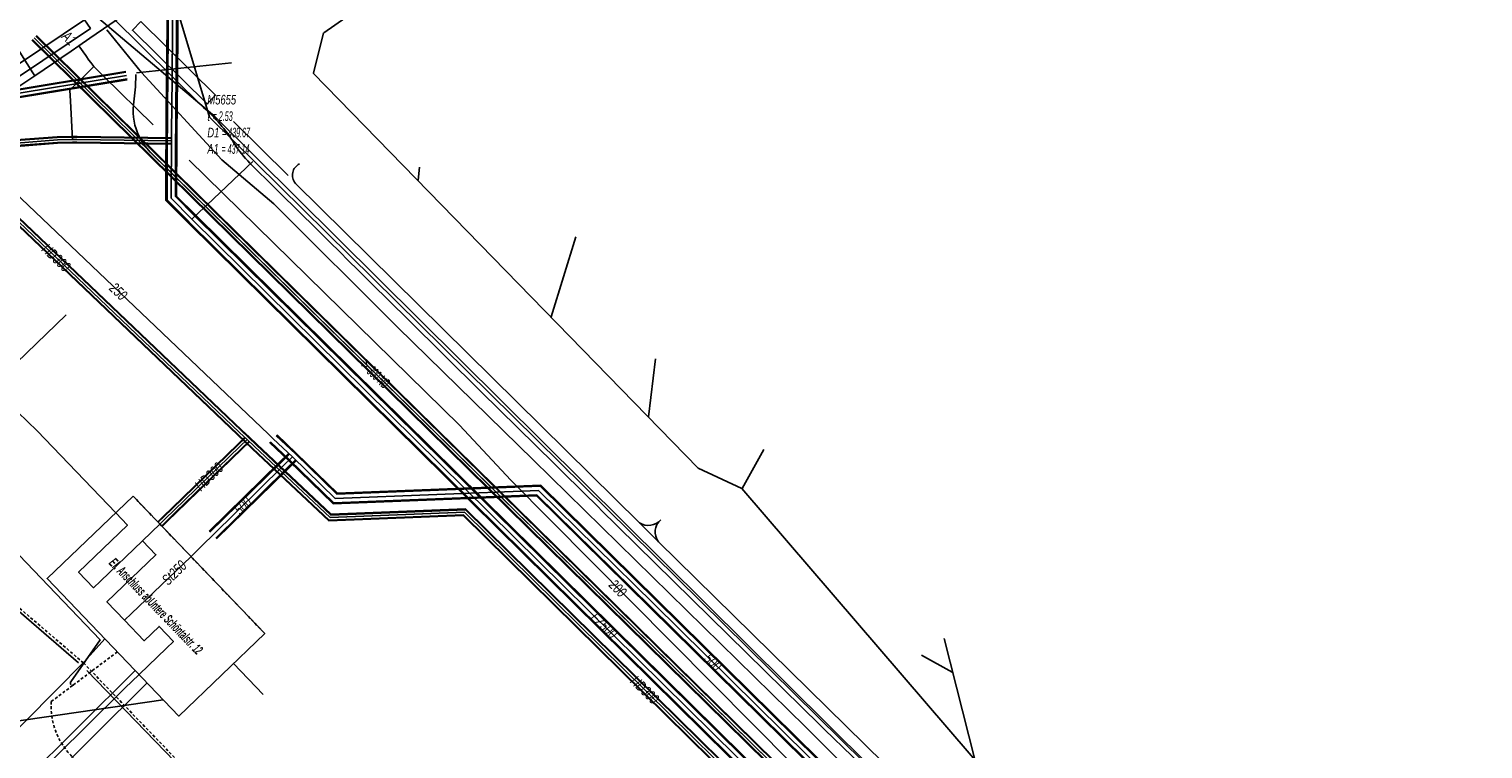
# Model space of a CAD drawing. Header units: metres. Extents: x 2695563 to 2696938, y 1260544 to 1262032.
# Tile 55 of 256: x 2695804 to 2695880, y 1261241 to 1261279. Entities that reach past the tile are written whole.
import ezdxf

# ---------------------------------------------------------------- set-up
doc = ezdxf.new("R2010")
doc.units = ezdxf.units.M
doc.linetypes.add('AUSGEZOGEN', pattern=[0])
doc.linetypes.add('STRICHLINIE2_S3', pattern=[0.25, 0.15, -0.1])
for name, color, linetype in [('AW_LK_ Haltung Text', 7, 'AUSGEZOGEN'), ('AW_LK_Ein-Auslauftext', 24, 'AUSGEZOGEN'), ('AW_LK_Haltung', 24, 'AUSGEZOGEN'), ('AW_LK_Normschacht Text', 24, 'AUSGEZOGEN'), ('EW_LK_Freitext_Text', 1, 'AUSGEZOGEN'), ('EW_LK_Trasseabs', 1, 'AUSGEZOGEN'), ('EW_LK_Trasserand', 1, 'AUSGEZOGEN'), ('FM_LK_SW_TRASSEKANTE', 94, 'AUSGEZOGEN'), ('GA_LK_Bauwerk_Flaeche', 32, 'AUSGEZOGEN'), ('GA_LK_Bauwerk_Linie', 32, 'AUSGEZOGEN'), ('GA_LK_Leitung', 32, 'AUSGEZOGEN'), ('GA_LK_Leitung_Text', 32, 'AUSGEZOGEN'), ('TV_LK_LEITUNG', 92, 'AUSGEZOGEN'), ('WA_LK_Leitung', 171, 'AUSGEZOGEN'), ('WA_LK_Leitung_Text', 171, 'AUSGEZOGEN')]:
    doc.layers.add(name, color=color, linetype=linetype)
doc.styles.add('ARIAL', font='arial.ttf')
doc.styles.add('ARIALNARROW', font='ARIALN.TTF')
pattern_1 = [(0, (2708005, 1273150), (6075, 6075), [6075, -6075]), (90, (2708005, 1273150), (-6075, 6075), [6075, -6075])]

# ---------------------------------------------------------------- blocks, each defined once
blk = doc.blocks.new('COMPLEXOBJECT_1566')
at = {"layer": 'AW_LK_Haltung', "color": 24, "linetype": 'AUSGEZOGEN', "transparency": 33554687}
for p, q in [((5850.591, 11232.519), (5809.442, 11272.938)), ((5851.918, 11232.292), (5850.899, 11232.378)), ((5852.825, 11231.571), (5852.226, 11232.174)), ((5853.05, 11230.294), (5852.995, 11231.189)), ((5869.057, 11214.404), (5853.201, 11229.936)), ((5866.11, 11209.741), (5869.073, 11212.992)), ((5865.979, 11208.902), (5865.979, 11209.404)), ((5865.007, 11207.631), (5865.851, 11208.567))]:
    blk.add_line(p, q, dxfattribs=at)
blk.add_lwpolyline([(5808.563, 11275.41), (5808.667, 11276.352), (5808.673, 11277.016)], dxfattribs=at)
for centre, radius, start, end in [((5811.544, 11275.077), 3, 173.62629, 206.12872), ((5811.551, 11275.084), 3.009, 206.19491, 225.50086), ((5850.925, 11232.858), 0.476, 225.39411, 246.3061), ((5850.942, 11232.872), 0.496, 245.15098, 264.98618), ((5851.834, 11231.608), 0.689, 66.50851, 83.03203), ((5851.837, 11231.622), 0.675, 54.86195, 66.28314), ((5852.378, 11231.141), 0.62, 24.75271, 43.86286), ((5852.343, 11231.136), 0.654, 4.65916, 23.92149), ((5853.495, 11230.278), 0.445, 177.88325, 205.47727), ((5853.49, 11230.258), 0.432, 203.40488, 228.10289), ((5868.364, 11213.692), 0.994, 11.67594, 45.76471), ((5868.357, 11213.691), 1.001, 315.70199, 11.63602), ((5866.452, 11209.416), 0.473, 158.4174, 181.46122), ((5866.428, 11209.427), 0.447, 135.39322, 158.63911), ((5865.498, 11208.891), 0.479, 317.46902, 337.94976), ((5865.527, 11208.89), 0.452, 336.60581, 1.46741)]:
    blk.add_arc(centre, radius, start, end, dxfattribs=at)
blk = doc.blocks.new('COMPLEXOBJECT_1757')
at = {"layer": 'EW_LK_Trasserand', "color": 1, "linetype": 'AUSGEZOGEN', "transparency": 33554687}
blk.add_line((5801.723, 11277.757), (5801.01, 11278.794), dxfattribs=at)
for points in [[(5802.578, 11276.92), (5806.293, 11279.426), (5805.986, 11279.882), (5802.572, 11277.583)], [(5801.01, 11278.794), (5800.557, 11278.483), (5801.506, 11277.111)]]:
    blk.add_lwpolyline(points, dxfattribs=at)
for centre, radius, start, end in [((5802.239, 11278.119), 0.631, 215.00749, 301.82809), ((5802.135, 11277.54), 0.762, 214.26925, 305.52581)]:
    blk.add_arc(centre, radius, start, end, dxfattribs=at)
blk = doc.blocks.new('COMPLEXOBJECT_1760')
at = {"layer": 'EW_LK_Trasserand', "color": 1, "linetype": 'AUSGEZOGEN', "transparency": 33554687}
for p, q in [((5797.853, 11280.286), (5798.247, 11279.217)), ((5800.944, 11279.804), (5804.683, 11280.103))]:
    blk.add_line(p, q, dxfattribs=at)
blk.add_lwpolyline([(5804.683, 11280.103), (5804.582, 11281.235), (5800.795, 11280.897)], dxfattribs=at)
for centre, radius, start, end in [((5800.821, 11273.382), 7.515, 90.20091, 113.26411), ((5801.086, 11272.661), 7.145, 91.14174, 113.41603)]:
    blk.add_arc(centre, radius, start, end, dxfattribs=at)
blk = doc.blocks.new('COMPLEXOBJECT_2531')
at = {"layer": 'EW_LK_Trasseabs', "color": 1, "linetype": 'AUSGEZOGEN', "transparency": 33554687}
for p, q in [((5812.238, 11275.277), (5807.437, 11280.022)), ((5816.018, 11271.03), (5814.676, 11272.356))]:
    blk.add_line(p, q, dxfattribs=at)
for centre, radius, start, end in [((5806.911, 11269.098), 8.158, 31.8933, 49.23856), ((5818.45, 11276.222), 5.403, 211.39062, 225.68949)]:
    blk.add_arc(centre, radius, start, end, dxfattribs=at)
blk = doc.blocks.new('COMPLEXOBJECT_2568')
at = {"layer": 'EW_LK_Trasseabs', "color": 1, "linetype": 'STRICHLINIE2_S3', "transparency": 33554687}
for p, q in [((5821.98, 11224.272), (5805.263, 11241.272)), ((5804.463, 11194.603), (5822.17, 11222.53)), ((5804, 11184.95), (5803.845, 11192.39))]:
    blk.add_line(p, q, dxfattribs=at)
for centre, radius, start, end in [((5807.96, 11243.846), 3.728, 176.24475, 223.65942), ((5820.984, 11223.282), 1.405, 327.63034, 44.81896), ((5807.586, 11192.538), 3.744, 146.52607, 182.2682)]:
    blk.add_arc(centre, radius, start, end, dxfattribs=at)
blk = doc.blocks.new('COMPLEXOBJECT_2576')
at = {"layer": 'EW_LK_Trasseabs', "color": 1, "linetype": 'AUSGEZOGEN', "transparency": 33554687}
blk.add_line((5799.76, 11259.337), (5805.027, 11264.388), dxfattribs=at)
blk.add_lwpolyline([(5805.263, 11245.126), (5806.8, 11247.33), (5799.44, 11255.01), (5800.18, 11255.69), (5799.691, 11256.222)], dxfattribs=at)
blk.add_arc((5801.278, 11257.745), 2.2, 133.64528, 223.81684, dxfattribs=at)

msp = doc.modelspace()

# ---------------------------------------------------------------- hatches: boundary and pattern name
at = {"layer": 'EW_LK_Trasserand', "lineweight": 18, "transparency": 33554687}
h = msp.add_hatch(dxfattribs=at)
h.set_pattern_fill('MUSTER', color=1, scale=6075, style=0, pattern_type=2)
h.set_pattern_definition(pattern_1)
h.paths.add_polyline_path([(2695801.98, 1261278.604), (2695801.527, 1261278.293), (2695802.476, 1261276.921), (2695802.499, 1261276.889), (2695802.523, 1261276.859), (2695802.549, 1261276.829), (2695802.577, 1261276.802), (2695802.606, 1261276.775), (2695802.636, 1261276.75), (2695802.667, 1261276.727), (2695802.7, 1261276.705), (2695802.733, 1261276.685), (2695802.768, 1261276.667), (2695802.804, 1261276.651), (2695802.84, 1261276.636), (2695802.877, 1261276.623), (2695802.914, 1261276.613), (2695802.953, 1261276.604), (2695802.991, 1261276.597), (2695803.03, 1261276.592), (2695803.069, 1261276.589), (2695803.108, 1261276.588), (2695803.147, 1261276.589), (2695803.186, 1261276.593), (2695803.225, 1261276.598), (2695803.263, 1261276.605), (2695803.302, 1261276.614), (2695803.339, 1261276.625), (2695803.376, 1261276.638), (2695803.412, 1261276.653), (2695803.448, 1261276.669), (2695803.482, 1261276.688), (2695803.516, 1261276.708), (2695803.548, 1261276.73), (2695807.263, 1261279.236), (2695806.956, 1261279.692), (2695803.542, 1261277.393), (2695803.515, 1261277.377), (2695803.488, 1261277.363), (2695803.46, 1261277.35), (2695803.432, 1261277.339), (2695803.402, 1261277.328), (2695803.373, 1261277.32), (2695803.343, 1261277.312), (2695803.313, 1261277.307), (2695803.282, 1261277.302), (2695803.251, 1261277.3), (2695803.221, 1261277.298), (2695803.19, 1261277.298), (2695803.159, 1261277.3), (2695803.128, 1261277.303), (2695803.098, 1261277.308), (2695803.068, 1261277.314), (2695803.038, 1261277.322), (2695803.009, 1261277.331), (2695802.98, 1261277.342), (2695802.951, 1261277.354), (2695802.923, 1261277.367), (2695802.896, 1261277.381), (2695802.87, 1261277.397), (2695802.844, 1261277.415), (2695802.82, 1261277.433), (2695802.796, 1261277.453), (2695802.773, 1261277.474), (2695802.751, 1261277.495), (2695802.731, 1261277.518), (2695802.711, 1261277.542), (2695802.693, 1261277.567)], flags=0)
h = msp.add_hatch(dxfattribs=at)
h.set_pattern_fill('MUSTER', color=1, scale=6075, style=0, pattern_type=2)
h.set_pattern_definition(pattern_1)
h.paths.add_polyline_path([(2695809.912, 1261279.605), (2695809.474, 1261279.143), (2695813.392, 1261275.272), (2695813.838, 1261275.724)], flags=0)
at = {"layer": 'GA_LK_Bauwerk_Flaeche', "transparency": 33554687}
h = msp.add_hatch(dxfattribs=at)
h.set_pattern_fill('MUSTER', color=32, scale=4050, style=0, pattern_type=2)
h.set_pattern_definition([(0, (2703955, 1269100), (4050, 4050), [4050, -4050]), (90, (2703955, 1269100), (-4050, 4050), [4050, -4050])])
h.paths.add_polyline_path([(2695809.505, 1261254.684), (2695804.994, 1261250.359), (2695811.915, 1261243.141), (2695816.426, 1261247.467)], flags=0)

# ---------------------------------------------------------------- linework, layer by layer
at = {"layer": 'AW_LK_Haltung', "color": 24, "linetype": 'AUSGEZOGEN', "transparency": 33554687}
for p, q in [((2695837.097, 1261291.211), (2695819.52, 1261279.009)), ((2695819.509, 1261279.009), (2695818.98, 1261276.895)), ((2695814.672, 1261277.436), (2695809.69, 1261276.907)), ((2695818.974, 1261276.895), (2695839.196, 1261256.151)), ((2695824.559, 1261271.948), (2695824.487, 1261271.27)), ((2695832.765, 1261268.296), (2695831.461, 1261264.089)), ((2695836.942, 1261261.888), (2695836.576, 1261258.848)), ((2695842.644, 1261257.135), (2695841.499, 1261255.083)), ((2695839.185, 1261256.146), (2695841.489, 1261255.078)), ((2695841.485, 1261255.077), (2695858.034, 1261235.843)), ((2695808.032, 1261247.204), (2695806.926, 1261245.964)), ((2695852.116, 1261247.211), (2695853.716, 1261240.857)), ((2695806.926, 1261245.964), (2695797.184, 1261236.211)), ((2695850.925, 1261246.344), (2695852.533, 1261245.444)), ((2695797.27, 1261233.303), (2695809.596, 1261245.51))]:
    msp.add_line(p, q, dxfattribs=at)
at = {"layer": 'AW_LK_Haltung', "linetype": 'AUSGEZOGEN', "transparency": 33554687}
for p, q in [((2695804.188, 1261278.624), (2695852.412, 1261231.255)), ((2695804.202, 1261278.638), (2695852.426, 1261231.269)), ((2695804.216, 1261278.652), (2695852.44, 1261231.283)), ((2695804.398, 1261278.838), (2695852.622, 1261231.469)), ((2695804.412, 1261278.852), (2695852.636, 1261231.483)), ((2695804.426, 1261278.866), (2695852.65, 1261231.497)), ((2695809.124, 1261276.979), (2695796.059, 1261274.827)), ((2695809.127, 1261276.959), (2695796.062, 1261274.807)), ((2695809.131, 1261276.94), (2695796.066, 1261274.788)), ((2695809.189, 1261276.584), (2695796.124, 1261274.432)), ((2695809.193, 1261276.565), (2695796.128, 1261274.413)), ((2695809.196, 1261276.545), (2695796.131, 1261274.393))]:
    msp.add_line(p, q, dxfattribs=at)
at = {"layer": 'AW_LK_Haltung', "color": 255, "transparency": 33554687}
for p, q in [((2695804.307, 1261278.745), (2695852.531, 1261231.376)), ((2695809.16, 1261276.762), (2695796.095, 1261274.61))]:
    msp.add_line(p, q, dxfattribs=at)
at = {"layer": 'EW_LK_Trasseabs', "color": 1, "linetype": 'AUSGEZOGEN', "transparency": 33554687}
for p, q in [((2695817.646, 1261271.51), (2695814.784, 1261274.358)), ((2695836.104, 1261253.284), (2695818.033, 1261271.104)), ((2695837.114, 1261252.29), (2695836.104, 1261253.284)), ((2695853.509, 1261236.187), (2695837.114, 1261252.29)), ((2695814.789, 1261245.897), (2695816.344, 1261244.268))]:
    msp.add_line(p, q, dxfattribs=at)
at = {"layer": 'EW_LK_Trasseabs', "color": 1, "linetype": 'STRICHLINIE2_S3', "transparency": 33554687}
for p, q in [((2695806.899, 1261245.93), (2695791.981, 1261258.7)), ((2695806.365, 1261244.769), (2695808.683, 1261246.512)), ((2695839.788, 1261211.794), (2695806.899, 1261245.93)), ((2695805.21, 1261243.9), (2695806.365, 1261244.769))]:
    msp.add_line(p, q, dxfattribs=at)
at = {"layer": 'EW_LK_Trasseabs', "color": 1, "linetype": 'AUSGEZOGEN', "transparency": 33554687}
for centre, radius, start, end in [((2695818.535, 1261271.529), 0.658, 115.25659, 220.29317), ((2700802.982, 1266306.235), 7086.278, 225.2824444, 225.631536), ((2695836.573, 1261254.04), 0.89, 238.175, 317.94321), ((2695837.754, 1261252.807), 0.823, 129.2288, 218.89794)]:
    msp.add_arc(centre, radius, start, end, dxfattribs=at)
at = {"layer": 'EW_LK_Trasseabs', "color": 1, "linetype": 'STRICHLINIE2_S3', "transparency": 33554687}
msp.add_arc((2695806.323, 1261244.871), 0.111, 144.38111, 292.26593, dxfattribs=at)
at = {"layer": 'EW_LK_Trasserand', "color": 1, "linetype": 'AUSGEZOGEN', "transparency": 33554687}
msp.add_lwpolyline([(2695809.912, 1261279.605), (2695809.474, 1261279.143), (2695813.392, 1261275.272), (2695813.838, 1261275.724), (2695809.912, 1261279.605)], close=True, dxfattribs=at)
at = {"layer": 'FM_LK_SW_TRASSEKANTE', "color": 94, "linetype": 'AUSGEZOGEN', "transparency": 33554687}
for p, q in [((2695806.647, 1261245.935), (2695791.922, 1261258.622)), ((2695839.493, 1261212.067), (2695807.083, 1261245.524))]:
    msp.add_line(p, q, dxfattribs=at)
for points in [[(2695854.744, 1261234.023), (2695854.625, 1261234.136), (2695813.8, 1261274.61), (2695802.85, 1261283.864), (2695796.06, 1261292.942)], [(2695808.12, 1261279.17), (2695809.95, 1261276.92), (2695814.17, 1261272.33), (2695816.897, 1261270.021), (2695823.396, 1261263.562), (2695830.541, 1261256.567), (2695837.687, 1261249.571), (2695844.833, 1261242.575), (2695851.908, 1261235.508), (2695871.01, 1261216.757), (2695880.698, 1261207.251), (2695886.746, 1261199.81), (2695887.743, 1261198.584), (2695885.971, 1261195.446)]]:
    msp.add_lwpolyline(points, dxfattribs=at)
at = {"layer": 'GA_LK_Bauwerk_Flaeche', "color": 255, "linetype": 'AUSGEZOGEN', "transparency": 33554687}
msp.add_lwpolyline([(2695809.505, 1261254.684), (2695804.994, 1261250.359), (2695811.915, 1261243.141), (2695816.426, 1261247.467), (2695809.505, 1261254.684)], close=True, dxfattribs=at)
at = {"layer": 'GA_LK_Bauwerk_Linie', "color": 32, "linetype": 'AUSGEZOGEN', "transparency": 33554687}
for p, q in [((2695804.994, 1261250.359), (2695809.505, 1261254.684)), ((2695811.915, 1261243.141), (2695804.994, 1261250.359)), ((2695816.426, 1261247.467), (2695811.915, 1261243.141))]:
    msp.add_line(p, q, dxfattribs=at)
at = {"layer": 'GA_LK_Bauwerk_Linie', "color": 32, "linetype": 'STRICHLINIE2_S3', "transparency": 33554687}
msp.add_line((2695809.505, 1261254.684), (2695816.426, 1261247.467), dxfattribs=at)
at = {"layer": 'GA_LK_Leitung', "linetype": 'AUSGEZOGEN', "transparency": 33554687}
for p, q in [((2695797.022, 1261275.018), (2695814.984, 1261257.911)), ((2695797.036, 1261275.03), (2695814.997, 1261257.924)), ((2695797.05, 1261275.043), (2695815.01, 1261257.938)), ((2695797.25, 1261275.215), (2695815.19, 1261258.128)), ((2695797.264, 1261275.228), (2695815.203, 1261258.142)), ((2695797.278, 1261275.24), (2695815.216, 1261258.155)), ((2695814.984, 1261257.911), (2695815.384, 1261257.531)), ((2695814.997, 1261257.924), (2695815.397, 1261257.544)), ((2695815.01, 1261257.938), (2695815.41, 1261257.558)), ((2695815.19, 1261258.128), (2695815.59, 1261257.748)), ((2695815.203, 1261258.142), (2695815.603, 1261257.762)), ((2695815.216, 1261258.155), (2695815.616, 1261257.775)), ((2695817.024, 1261257.855), (2695818.03, 1261256.898)), ((2695817.045, 1261257.878), (2695818.052, 1261256.92)), ((2695817.067, 1261257.901), (2695818.074, 1261256.943)), ((2695811.553, 1261254.068), (2695815.002, 1261257.406)), ((2695811.566, 1261254.055), (2695815.015, 1261257.393)), ((2695811.579, 1261254.041), (2695815.028, 1261257.379)), ((2695811.761, 1261253.853), (2695815.21, 1261257.191)), ((2695811.774, 1261253.839), (2695815.223, 1261257.177)), ((2695811.787, 1261253.826), (2695815.236, 1261257.164)), ((2695815.002, 1261257.406), (2695815.383, 1261257.774)), ((2695815.015, 1261257.393), (2695815.396, 1261257.761)), ((2695815.028, 1261257.379), (2695815.409, 1261257.747)), ((2695815.21, 1261257.191), (2695815.591, 1261257.559)), ((2695815.223, 1261257.177), (2695815.604, 1261257.545)), ((2695815.236, 1261257.164), (2695815.617, 1261257.532)), ((2695815.384, 1261257.53), (2695815.771, 1261257.166)), ((2695815.397, 1261257.544), (2695815.784, 1261257.18)), ((2695815.41, 1261257.557), (2695815.797, 1261257.193)), ((2695815.59, 1261257.749), (2695815.977, 1261257.385)), ((2695815.603, 1261257.762), (2695815.99, 1261257.398)), ((2695815.616, 1261257.776), (2695816.003, 1261257.412)), ((2695815.771, 1261257.166), (2695819.788, 1261253.39)), ((2695815.784, 1261257.18), (2695819.795, 1261253.409)), ((2695815.797, 1261257.193), (2695819.802, 1261253.428)), ((2695815.977, 1261257.385), (2695819.902, 1261253.694)), ((2695815.99, 1261257.398), (2695819.909, 1261253.713)), ((2695816.003, 1261257.412), (2695819.916, 1261253.732)), ((2695816.679, 1261257.493), (2695817.684, 1261256.537)), ((2695816.701, 1261257.516), (2695817.706, 1261256.56)), ((2695816.722, 1261257.539), (2695817.728, 1261256.582)), ((2695817.181, 1261256.45), (2695813.498, 1261252.84)), ((2695817.203, 1261256.428), (2695813.52, 1261252.818)), ((2695817.225, 1261256.405), (2695813.542, 1261252.795)), ((2695817.682, 1261256.941), (2695817.181, 1261256.45)), ((2695817.704, 1261256.919), (2695817.203, 1261256.428)), ((2695817.726, 1261256.896), (2695817.225, 1261256.405)), ((2695818.032, 1261256.584), (2695817.531, 1261256.093)), ((2695818.054, 1261256.561), (2695817.553, 1261256.07)), ((2695818.076, 1261256.539), (2695817.575, 1261256.048)), ((2695817.684, 1261256.537), (2695820.021, 1261254.274)), ((2695817.706, 1261256.56), (2695820.033, 1261254.306)), ((2695817.728, 1261256.582), (2695820.045, 1261254.338)), ((2695818.03, 1261256.898), (2695820.215, 1261254.782)), ((2695818.052, 1261256.92), (2695820.227, 1261254.814)), ((2695818.074, 1261256.943), (2695820.239, 1261254.846)), ((2695817.531, 1261256.093), (2695813.848, 1261252.483)), ((2695817.553, 1261256.07), (2695813.87, 1261252.46)), ((2695817.575, 1261256.048), (2695813.892, 1261252.438)), ((2695820.045, 1261254.338), (2695830.724, 1261254.759)), ((2695820.215, 1261254.782), (2695830.896, 1261255.203)), ((2695820.227, 1261254.814), (2695830.908, 1261255.235)), ((2695820.239, 1261254.846), (2695830.921, 1261255.267)), ((2695830.724, 1261254.759), (2695836.711, 1261248.867)), ((2695830.896, 1261255.203), (2695837.017, 1261249.179)), ((2695830.908, 1261255.235), (2695837.039, 1261249.201)), ((2695830.921, 1261255.267), (2695837.061, 1261249.223)), ((2695811.098, 1261253.627), (2695811.553, 1261254.068)), ((2695811.111, 1261253.614), (2695811.566, 1261254.055)), ((2695811.124, 1261253.6), (2695811.579, 1261254.041)), ((2695819.909, 1261253.713), (2695826.97, 1261253.992)), ((2695819.916, 1261253.732), (2695826.977, 1261254.012)), ((2695820.021, 1261254.274), (2695830.699, 1261254.695)), ((2695820.033, 1261254.306), (2695830.712, 1261254.727)), ((2695826.97, 1261253.992), (2695864.564, 1261217.013)), ((2695826.977, 1261254.012), (2695864.577, 1261217.026)), ((2695830.699, 1261254.695), (2695836.667, 1261248.823)), ((2695830.712, 1261254.727), (2695836.689, 1261248.845)), ((2695810.82, 1261253.358), (2695811.098, 1261253.627)), ((2695810.833, 1261253.345), (2695811.111, 1261253.614)), ((2695810.846, 1261253.331), (2695811.124, 1261253.6)), ((2695811.028, 1261253.143), (2695811.306, 1261253.412)), ((2695811.041, 1261253.129), (2695811.319, 1261253.398)), ((2695811.054, 1261253.116), (2695811.332, 1261253.385)), ((2695811.306, 1261253.412), (2695811.761, 1261253.853)), ((2695811.319, 1261253.398), (2695811.774, 1261253.839)), ((2695811.332, 1261253.385), (2695811.787, 1261253.826)), ((2695819.788, 1261253.39), (2695826.845, 1261253.668)), ((2695819.795, 1261253.409), (2695826.852, 1261253.688)), ((2695819.802, 1261253.428), (2695826.859, 1261253.707)), ((2695819.902, 1261253.694), (2695826.963, 1261253.973)), ((2695826.845, 1261253.668), (2695864.341, 1261216.786)), ((2695826.852, 1261253.688), (2695864.354, 1261216.799)), ((2695826.859, 1261253.707), (2695864.367, 1261216.812)), ((2695826.963, 1261253.973), (2695864.551, 1261217)), ((2695836.667, 1261248.823), (2695866.743, 1261219.221)), ((2695836.689, 1261248.845), (2695866.765, 1261219.243)), ((2695836.711, 1261248.867), (2695866.787, 1261219.265)), ((2695837.017, 1261249.179), (2695867.093, 1261219.577)), ((2695837.039, 1261249.201), (2695867.115, 1261219.599)), ((2695837.061, 1261249.223), (2695867.137, 1261219.621))]:
    msp.add_line(p, q, dxfattribs=at)
at = {"layer": 'GA_LK_Leitung', "color": 255, "linetype": 'AUSGEZOGEN', "transparency": 33554687}
for p, q in [((2695797.15, 1261275.129), (2695815.1, 1261258.033)), ((2695815.1, 1261258.033), (2695815.5, 1261257.653)), ((2695811.67, 1261253.947), (2695815.119, 1261257.285)), ((2695815.119, 1261257.285), (2695815.5, 1261257.653)), ((2695815.5, 1261257.653), (2695815.887, 1261257.289)), ((2695815.887, 1261257.289), (2695819.852, 1261253.561)), ((2695816.873, 1261257.697), (2695817.879, 1261256.74)), ((2695817.879, 1261256.74), (2695817.378, 1261256.249)), ((2695817.879, 1261256.74), (2695820.13, 1261254.56)), ((2695817.378, 1261256.249), (2695813.695, 1261252.639)), ((2695820.13, 1261254.56), (2695830.81, 1261254.981)), ((2695830.81, 1261254.981), (2695836.864, 1261249.023)), ((2695810.937, 1261253.237), (2695811.215, 1261253.506)), ((2695811.215, 1261253.506), (2695811.67, 1261253.947)), ((2695819.852, 1261253.561), (2695826.911, 1261253.84)), ((2695826.911, 1261253.84), (2695864.459, 1261216.906)), ((2695836.864, 1261249.023), (2695866.94, 1261219.421))]:
    msp.add_line(p, q, dxfattribs=at)
at = {"layer": 'GA_LK_Leitung', "color": 32, "linetype": 'AUSGEZOGEN', "transparency": 33554687}
for p, q in [((2695810.003, 1261252.341), (2695810.937, 1261253.237)), ((2695807.792, 1261250.221), (2695810.003, 1261252.341)), ((2695809.425, 1261248.519), (2695812.536, 1261251.503)), ((2695811.266, 1261246.707), (2695809.823, 1261245.323))]:
    msp.add_line(p, q, dxfattribs=at)
for points in [[(2695796.708, 1261277.612), (2695797.033, 1261277.123), (2695798.04, 1261275.603), (2695816.629, 1261257.929), (2695816.873, 1261257.697)], [(2695808.593, 1261253.811), (2695804.476, 1261258.104), (2695802.42, 1261260.08), (2695795.528, 1261264.958), (2695791.381, 1261267.856), (2695785.639, 1261269.309), (2695779.105, 1261268.73), (2695771.116, 1261268.023), (2695767.734, 1261268.21), (2695762.63, 1261268.457), (2695746.772, 1261269.946), (2695721.533, 1261272.606)], [(2695808.593, 1261253.811), (2695809.211, 1261253.167), (2695806.64, 1261250.701), (2695807.431, 1261249.875), (2695807.792, 1261250.221)], [(2695813.695, 1261252.639), (2695813.213, 1261252.167), (2695812.536, 1261251.503)], [(2695810.003, 1261252.341), (2695810.704, 1261251.61), (2695808.133, 1261249.144), (2695809.064, 1261248.173), (2695809.425, 1261248.519)], [(2695809.064, 1261248.173), (2695810.096, 1261247.096), (2695810.877, 1261247.845), (2695811.627, 1261247.053), (2695811.266, 1261246.707)], [(2695792.526, 1261235.849), (2695792.795, 1261236.106), (2695795.755, 1261238.933), (2695799.51, 1261235.069), (2695805.469, 1261241.039), (2695808.899, 1261244.431), (2695809.065, 1261244.596), (2695809.823, 1261245.323)]]:
    msp.add_lwpolyline(points, dxfattribs=at)
at = {"layer": 'TV_LK_LEITUNG', "color": 92, "linetype": 'AUSGEZOGEN', "transparency": 33554687}
for points in [[(2695806.226, 1261284.67), (2695799.709, 1261281.351), (2695791.15, 1261278.115), (2695797.508, 1261248.543), (2695802.057, 1261242.684), (2695811.091, 1261244)], [(2695878.614, 1261210.455), (2695813.515, 1261274.575), (2695811.745, 1261280.472), (2695806.226, 1261284.67)]]:
    msp.add_lwpolyline(points, dxfattribs=at)
at = {"layer": 'WA_LK_Leitung', "linetype": 'AUSGEZOGEN', "transparency": 33554687}
for p, q in [((2695811.31, 1261281.251), (2695811.253, 1261274.897)), ((2695811.341, 1261281.25), (2695811.284, 1261274.896)), ((2695811.372, 1261281.25), (2695811.315, 1261274.896)), ((2695811.81, 1261281.246), (2695811.753, 1261274.892)), ((2695811.841, 1261281.246), (2695811.784, 1261274.892)), ((2695811.872, 1261281.245), (2695811.815, 1261274.891)), ((2695811.253, 1261274.897), (2695811.246, 1261274.113)), ((2695811.284, 1261274.896), (2695811.277, 1261274.112)), ((2695811.315, 1261274.896), (2695811.308, 1261274.112)), ((2695811.753, 1261274.892), (2695811.746, 1261274.108)), ((2695811.784, 1261274.892), (2695811.777, 1261274.108)), ((2695811.815, 1261274.891), (2695811.808, 1261274.107)), ((2695811.246, 1261274.113), (2695811.239, 1261273.333)), ((2695811.277, 1261274.112), (2695811.27, 1261273.332)), ((2695811.308, 1261274.112), (2695811.301, 1261273.332)), ((2695811.746, 1261274.108), (2695811.739, 1261273.328)), ((2695811.777, 1261274.108), (2695811.77, 1261273.328)), ((2695811.808, 1261274.107), (2695811.801, 1261273.327)), ((2695805.521, 1261273.549), (2695803.364, 1261273.382)), ((2695805.522, 1261273.53), (2695803.365, 1261273.364)), ((2695805.523, 1261273.511), (2695803.367, 1261273.345)), ((2695805.537, 1261273.249), (2695803.387, 1261273.083)), ((2695805.538, 1261273.23), (2695803.389, 1261273.064)), ((2695805.539, 1261273.211), (2695803.39, 1261273.046)), ((2695806.326, 1261273.569), (2695805.521, 1261273.549)), ((2695806.326, 1261273.55), (2695805.522, 1261273.53)), ((2695806.327, 1261273.531), (2695805.523, 1261273.511)), ((2695806.333, 1261273.269), (2695805.537, 1261273.249)), ((2695806.334, 1261273.25), (2695805.538, 1261273.23)), ((2695806.334, 1261273.231), (2695805.539, 1261273.211)), ((2695806.558, 1261273.266), (2695806.328, 1261273.269)), ((2695806.558, 1261273.247), (2695806.328, 1261273.25)), ((2695806.558, 1261273.228), (2695806.328, 1261273.231)), ((2695806.562, 1261273.566), (2695806.332, 1261273.569)), ((2695806.562, 1261273.547), (2695806.332, 1261273.55)), ((2695806.562, 1261273.528), (2695806.332, 1261273.531)), ((2695811.518, 1261273.199), (2695806.558, 1261273.266)), ((2695811.518, 1261273.18), (2695806.558, 1261273.247)), ((2695811.518, 1261273.161), (2695806.558, 1261273.228)), ((2695811.522, 1261273.499), (2695806.562, 1261273.566)), ((2695811.522, 1261273.48), (2695806.562, 1261273.547)), ((2695811.522, 1261273.461), (2695806.562, 1261273.528)), ((2695811.239, 1261273.331), (2695811.236, 1261272.451)), ((2695811.27, 1261273.331), (2695811.267, 1261272.451)), ((2695811.301, 1261273.331), (2695811.298, 1261272.451)), ((2695811.739, 1261273.329), (2695811.736, 1261272.449)), ((2695811.77, 1261273.329), (2695811.767, 1261272.449)), ((2695811.801, 1261273.329), (2695811.798, 1261272.449)), ((2695811.236, 1261272.451), (2695811.233, 1261271.501)), ((2695811.267, 1261272.451), (2695811.264, 1261271.501)), ((2695811.298, 1261272.451), (2695811.295, 1261271.501)), ((2695811.736, 1261272.449), (2695811.733, 1261271.499)), ((2695811.767, 1261272.449), (2695811.764, 1261271.499)), ((2695811.798, 1261272.449), (2695811.795, 1261271.499)), ((2695811.233, 1261271.501), (2695811.228, 1261270.204)), ((2695811.264, 1261271.501), (2695811.26, 1261270.217)), ((2695811.295, 1261271.501), (2695811.291, 1261270.23)), ((2695811.733, 1261271.499), (2695811.729, 1261270.41)), ((2695811.764, 1261271.499), (2695811.76, 1261270.423)), ((2695811.795, 1261271.499), (2695811.792, 1261270.436)), ((2695811.228, 1261270.204), (2695812.401, 1261269.031)), ((2695811.26, 1261270.217), (2695812.423, 1261269.053)), ((2695811.291, 1261270.23), (2695812.445, 1261269.075)), ((2695811.729, 1261270.41), (2695812.755, 1261269.385)), ((2695811.76, 1261270.423), (2695812.777, 1261269.407)), ((2695811.792, 1261270.436), (2695812.799, 1261269.429)), ((2695812.754, 1261269.386), (2695878.188, 1261204.859)), ((2695812.776, 1261269.408), (2695878.21, 1261204.881)), ((2695812.797, 1261269.43), (2695878.231, 1261204.903)), ((2695812.403, 1261269.03), (2695877.837, 1261204.503)), ((2695812.424, 1261269.052), (2695877.858, 1261204.525)), ((2695812.446, 1261269.074), (2695877.88, 1261204.547))]:
    msp.add_line(p, q, dxfattribs=at)
at = {"layer": 'WA_LK_Leitung', "color": 255, "linetype": 'AUSGEZOGEN', "transparency": 33554687}
for p, q in [((2695811.591, 1261281.248), (2695811.534, 1261274.894)), ((2695811.534, 1261274.894), (2695811.527, 1261274.11)), ((2695811.527, 1261274.11), (2695811.52, 1261273.33)), ((2695805.53, 1261273.38), (2695803.377, 1261273.214)), ((2695806.33, 1261273.4), (2695805.53, 1261273.38)), ((2695806.56, 1261273.397), (2695806.33, 1261273.4)), ((2695811.52, 1261273.33), (2695806.56, 1261273.397)), ((2695811.52, 1261273.33), (2695811.517, 1261272.45)), ((2695811.517, 1261272.45), (2695811.514, 1261271.5)), ((2695811.514, 1261271.5), (2695811.51, 1261270.32)), ((2695811.51, 1261270.32), (2695812.6, 1261269.23)), ((2695812.6, 1261269.23), (2695878.034, 1261204.703))]:
    msp.add_line(p, q, dxfattribs=at)
at = {"layer": 'WA_LK_Leitung', "color": 7, "linetype": 'AUSGEZOGEN', "transparency": 33554687}
msp.add_line((2695812.449, 1261272.329), (2695826.648, 1261258.408), dxfattribs=at)
for points in [[(2695814.868, 1261284.258), (2695814.746, 1261283.876), (2695814.533, 1261283.73), (2695807.241, 1261278.726), (2695806.66, 1261278.327)], [(2695801.061, 1261281.901), (2695801.255, 1261281.598), (2695801.39, 1261281.39), (2695801.962, 1261280.5), (2695804.238, 1261276.907), (2695804.338, 1261276.749)], [(2695806.66, 1261278.327), (2695806.251, 1261278.049), (2695804.338, 1261276.749), (2695801.709, 1261274.994), (2695800.009, 1261273.899), (2695797.963, 1261273.73), (2695796.802, 1261273.634), (2695796.45, 1261273.604), (2695795.711, 1261273.543), (2695795.423, 1261273.519)], [(2695806.66, 1261278.327), (2695807.021, 1261277.811), (2695807.19, 1261277.568), (2695807.283, 1261277.447), (2695807.44, 1261277.24), (2695807.96, 1261276.73), (2695810.562, 1261274.179)], [(2695806.33, 1261273.4), (2695806.213, 1261275.42), (2695806.18, 1261276), (2695807.44, 1261277.24)], [(2695812.6, 1261269.23), (2695813.017, 1261269.623), (2695813.381, 1261269.967), (2695815.8, 1261272.25)], [(2695826.648, 1261258.408), (2695826.899, 1261258.139), (2695829.349, 1261255.514), (2695850.478, 1261234.227), (2695861.757, 1261223.318)], [(2695800.263, 1261234.988), (2695800.396, 1261235.12), (2695800.7, 1261235.42), (2695801.503, 1261236.217), (2695810.249, 1261244.878)]]:
    msp.add_lwpolyline(points, dxfattribs=at)

# ---------------------------------------------------------------- block references
at = {"layer": 'AW_LK_Haltung', "color": 24, "linetype": 'AUSGEZOGEN', "lineweight": -3, "transparency": 33554687}
msp.add_blockref('COMPLEXOBJECT_1566', (2690000.97, 1249999.81), dxfattribs=at)
at = {"layer": 'EW_LK_Trasseabs', "color": 1, "linetype": 'AUSGEZOGEN', "lineweight": -3, "transparency": 33554687}
for name in ['COMPLEXOBJECT_2531', 'COMPLEXOBJECT_2576']:
    msp.add_blockref(name, (2690000.97, 1249999.81), dxfattribs=at)
at = {"layer": 'EW_LK_Trasseabs', "color": 1, "linetype": 'STRICHLINIE2_S3', "lineweight": -3, "transparency": 33554687}
msp.add_blockref('COMPLEXOBJECT_2568', (2690000.97, 1249999.81), dxfattribs=at)
at = {"layer": 'EW_LK_Trasserand', "color": 1, "linetype": 'AUSGEZOGEN', "lineweight": -3, "transparency": 33554687}
for name in ['COMPLEXOBJECT_1760', 'COMPLEXOBJECT_1757']:
    msp.add_blockref(name, (2690000.97, 1249999.81), dxfattribs=at)

# ---------------------------------------------------------------- texts
at = {"layer": 'AW_LK_ Haltung Text', "color": 24, "transparency": 33554687, "insert": (2695822.229, 1261261.093), "char_height": 0.55705, "width": 2.48945, "attachment_point": 5, "rotation": 316.6605, "style": 'ARIAL'}
msp.add_mtext('\\A1;{\\fArial|i1|b0;\\H0.557054;\\W0.700000;\\C24;> \\W0.490000;300 NB}\\P', dxfattribs=at)
at = {"layer": 'AW_LK_Ein-Auslauftext', "color": 24, "transparency": 33554687, "insert": (2695805.721, 1261278.758), "char_height": 0.55705, "width": 0.85544, "attachment_point": 7, "rotation": 315.5121, "style": 'ARIAL'}
msp.add_mtext('\\A1;{\\fArial|i1|b0;\\H0.557054;\\W0.700000;\\C24;A1}\\P', dxfattribs=at)
at = {"layer": 'AW_LK_Normschacht Text', "color": 24, "transparency": 33554687, "insert": (2695813.41, 1261275.75), "char_height": 0.50641, "width": 2.8484, "attachment_point": 1, "line_spacing_factor": 1.024096, "style": 'ARIAL'}
msp.add_mtext('\\A1;{\\fArial|i1|b0;\\H0.506413;\\W0.697091;\\C24;M5655}\\P{\\fArial|i1|b0;\\H0.505000;\\W0.697091;\\C24;t \\W0.487964;= 2.53}\\P{\\fArial|i1|b0;\\H0.505000;\\W0.697091;\\C24;D1 \\W0.487964;= 439.67}\\P{\\fArial|i1|b0;\\H0.505000;\\W0.697091;\\C24;A1 \\W0.487964;= 437.14}\\P', dxfattribs=at)
at = {"layer": 'EW_LK_Freitext_Text', "color": 1, "transparency": 33554687, "insert": (2695810.706, 1261248.909), "char_height": 0.5075, "width": 7.75646, "attachment_point": 5, "rotation": 314.0199, "style": 'ARIALNARROW'}
msp.add_mtext('\\A1;{\\fArial Narrow|i1|b1;\\H0.507500;\\W0.700000;\\C1;El. \\W0.490000;Anschluss abUntere Schöntalstr. 12}\\P', dxfattribs=at)
at = {"layer": 'GA_LK_Leitung_Text', "color": 32, "transparency": 33554687, "char_height": 0.55825, "attachment_point": 5, "style": 'ARIAL'}
for s, insert, width, rotation in [('\\A1;{\\fArial|i1|b0;\\H0.558250;\\W0.700000;\\C32;HD300}\\P', (2695805.467, 1261267.2), 1.90938, 316.3977), ('\\A1;{\\fArial|i1|b0;\\H0.558250;\\W0.700000;\\C32;250}\\P', (2695808.735, 1261265.426), 1.11429, 316.4436), ('\\A1;{\\fArial|i1|b0;\\H0.558250;\\W0.700000;\\C32;HD300}\\P', (2695813.497, 1261255.707), 1.90938, 44.0649), ('\\A1;{\\fArial|i1|b0;\\H0.558250;\\W0.700000;\\C32;500}\\P', (2695815.273, 1261254.178), 1.11429, 44.4303), ('\\A1;{\\fArial|i1|b0;\\H0.558250;\\W0.700000;\\C32;St250}\\P', (2695811.668, 1261250.663), 1.62848, 44.4321), ('\\A1;{\\fArial|i1|b0;\\H0.558250;\\W0.700000;\\C32;500}\\P', (2695839.963, 1261245.965), 1.11429, 315.4554), ('\\A1;{\\fArial|i1|b0;\\H0.558250;\\W0.700000;\\C32;HD300}\\P', (2695836.384, 1261244.513), 1.90938, 315.4734)]:
    msp.add_mtext(s, dxfattribs=dict(at, insert=insert, width=width, rotation=rotation))
at = {"layer": 'WA_LK_Leitung_Text', "color": 7, "transparency": 33554687, "char_height": 0.55426, "attachment_point": 5, "style": 'ARIAL'}
for s, insert, width, rotation in [('\\A1;{\\fArial|i1|b0;\\H0.554263;\\W0.700000;\\C7;200}\\P', (2695834.97, 1261249.842), 1.10633, 314.7876), ('\\A1;{\\fArial|i1|b0;\\H0.554263;\\W0.700000;\\C7;FZ500}\\P', (2695834.26, 1261247.906), 1.76538, 315.3996)]:
    msp.add_mtext(s, dxfattribs=dict(at, insert=insert, width=width, rotation=rotation))

doc.saveas('drawing.dxf')
